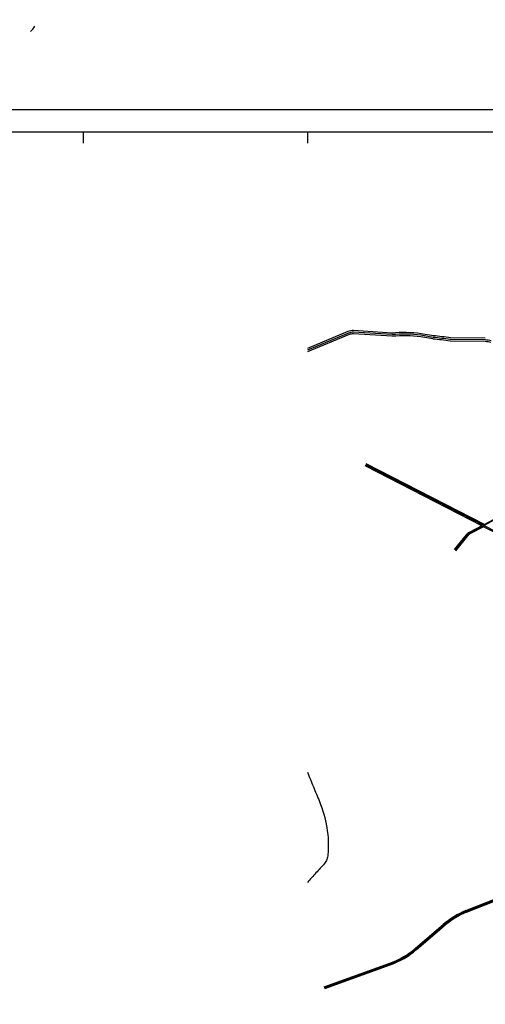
# Model space of a CAD drawing. Extents: x 389840 to 785025, y 2039290 to 4084025.
# Tile 3 of 8: x 392859 to 393897, y 2040555 to 2042750. Entities that reach past the tile are written whole.
import ezdxf

# ---------------------------------------------------------------- set-up
doc = ezdxf.new("R2010")
doc.units = 0
for name, color, linetype in [('1', 7, 'CONTINUOUS'), ('2', 7, 'CONTINUOUS'), ('25', 7, 'CONTINUOUS'), ('8', 7, 'CONTINUOUS')]:
    doc.layers.add(name, color=color, linetype=linetype)

msp = doc.modelspace()

# ---------------------------------------------------------------- linework, layer by layer
at = {"layer": '1', "color": 0, "linetype": 'CONTINUOUS'}
for p, q in [((393591.5008, 2042051.1752), (393500, 2042013.184)), ((393688.6672, 2042047.7976), (393602.7824, 2042053.0672)), ((393780.1424, 2042041.7008), (393753.208, 2042046.2584)), ((393896.5352, 2042035.9288), (393818.5392, 2042037.2352)), ((394129.7032, 2041500.8808), (393630.0208, 2041757.4168)), ((393924.808, 2041638.4768), (393861.3376, 2041605.0976)), ((393855.4288, 2041600.2768), (393828.416, 2041567.2936)), ((393854.0528, 2040762.2464), (393916.412, 2040786.2984)), ((393742, 2040678.1264), (393803.6392, 2040730.9136)), ((393538, 2040591.6112), (393684.0776, 2040644.3872))]:
    msp.add_line(p, q, dxfattribs=at)
for centre, radius, start, end in [((393601.228486, 2042027.746203), 25.36859, 86.488956, 112.548056), ((393714.081844, 2041759.556626), 289.359228, 82.228858, 95.038825), ((393393.642685, 2038551.132862), 3511.900704, 83.050894, 83.681553), ((393895.782451, 2041990.960683), 44.97474, 71.647019, 89.040647), ((393870.262121, 2041588.1284), 19.173, 117.7399, 140.682733), ((393931.042811, 2040582.145634), 195.866419, 113.145928, 130.576497), ((393620.724924, 2040819.738382), 186.444541, 289.864181, 310.576364)]:
    msp.add_arc(centre, radius, start, end, dxfattribs=at)
at = {"layer": '2', "color": 0, "linetype": 'CONTINUOUS'}
for p, q in [((393590.1008, 2042054.5464), (393500, 2042017.1368)), ((393688.444, 2042044.1544), (393602.5592, 2042049.424)), ((393688.8904, 2042051.4408), (393603.0056, 2042056.7104)), ((393780.7512, 2042045.3), (393753.8168, 2042049.8576)), ((393592.9008, 2042047.804), (393500, 2042009.232)), ((393779.5336, 2042038.1016), (393752.5992, 2042042.6592)), ((393896.4744, 2042032.2792), (393818.4784, 2042033.5856)), ((393896.596, 2042039.5784), (393818.6, 2042040.8848)), ((393888.536, 2041621.6048), (393628.7648, 2041754.9704)), ((393894.4848, 2041624.7328), (393631.2768, 2041759.8632)), ((393923.9, 2041640.2024), (393894.4848, 2041624.7328)), ((393888.536, 2041621.6048), (393860.4296, 2041606.8232)), ((393892.7752, 2041619.428), (393862.2456, 2041603.372)), ((394128.4472, 2041498.4344), (393892.7752, 2041619.428)), ((393853.92, 2041601.512), (393826.9072, 2041568.5288)), ((393856.9376, 2041599.0416), (393829.9248, 2041566.0584)), ((393853.3688, 2040764.0192), (393915.728, 2040788.0712)), ((393854.7368, 2040760.4736), (393917.096, 2040784.5256)), ((393740.764, 2040679.5696), (393802.4032, 2040732.3568)), ((393743.236, 2040676.6832), (393804.8752, 2040729.4704)), ((393537.3544, 2040593.3984), (393683.432, 2040646.1744)), ((393538.6456, 2040589.824), (393684.7232, 2040642.6))]:
    msp.add_line(p, q, dxfattribs=at)
for centre, radius, start, end in [((392852.947797, 2042759.528133), 46.39357, 309.974939, 328.379953), ((393601.228486, 2042027.746203), 29.01859, 86.488956, 112.548056), ((393601.228486, 2042027.746203), 21.71859, 86.488956, 112.548056), ((393714.081844, 2041759.556626), 293.009228, 82.228858, 95.038825), ((393714.081844, 2041759.556626), 285.709228, 82.228858, 95.038825), ((393393.642685, 2038551.132862), 3508.250704, 83.050894, 83.681553), ((393393.642685, 2038551.132862), 3515.550704, 83.050894, 83.681553), ((393895.782451, 2041990.960683), 41.32474, 71.647019, 89.040647), ((393870.262121, 2041588.1284), 21.123, 117.7399, 140.682733), ((393870.262121, 2041588.1284), 17.223, 117.7399, 140.682733), ((393931.042811, 2040582.145634), 197.766419, 113.145928, 130.576497), ((393931.042811, 2040582.145634), 193.966419, 113.145928, 130.576497), ((393620.724924, 2040819.738382), 184.544541, 289.864181, 310.576364), ((393620.724924, 2040819.738382), 188.344541, 289.864181, 310.576364)]:
    msp.add_arc(centre, radius, start, end, dxfattribs=at)
at = {"layer": '25', "color": 0, "linetype": 'CONTINUOUS'}
for p, q in [((389950, 2042550), (395050, 2042550)), ((393000, 2042500), (393000, 2042475)), ((393500, 2042500), (393500, 2042475))]:
    msp.add_line(p, q, dxfattribs=at)
at = {"layer": '25', "color": 0, "linetype": 'CONTINUOUS', "const_width": 0.005}
msp.add_lwpolyline([(389890, 2042750), (395750, 2042750)], dxfattribs=at)
at = {"layer": '25', "color": 0, "linetype": 'CONTINUOUS'}
msp.add_lwpolyline([(390000, 2042500), (395000, 2042500), (395000, 2040000), (390000, 2040000), (390000, 2042500)], dxfattribs=at)
msp.add_lwpolyline([(390000, 2042500), (395000, 2042500), (395000, 2040000), (390000, 2040000), (390000, 2042500)], dxfattribs=at)
at = {"layer": '8', "color": 0, "linetype": 'CONTINUOUS'}
msp.add_lwpolyline([(393500, 2041072.4992, 0.000001), (393513.378378, 2041039.802391, -0.000001), (393526.7568, 2041007.1056, -0.056623), (393543.20887, 2040948.699816, -0.060683), (393545.792, 2040888.152, -0.070357), (393543.451469, 2040877.720591, -0.092294), (393538.0176, 2040868.628, -0.000001), (393519.008856, 2040847.60075, -0.000002), (393500, 2040826.5736)], format="xyb", dxfattribs=at)

doc.saveas('drawing.dxf')
